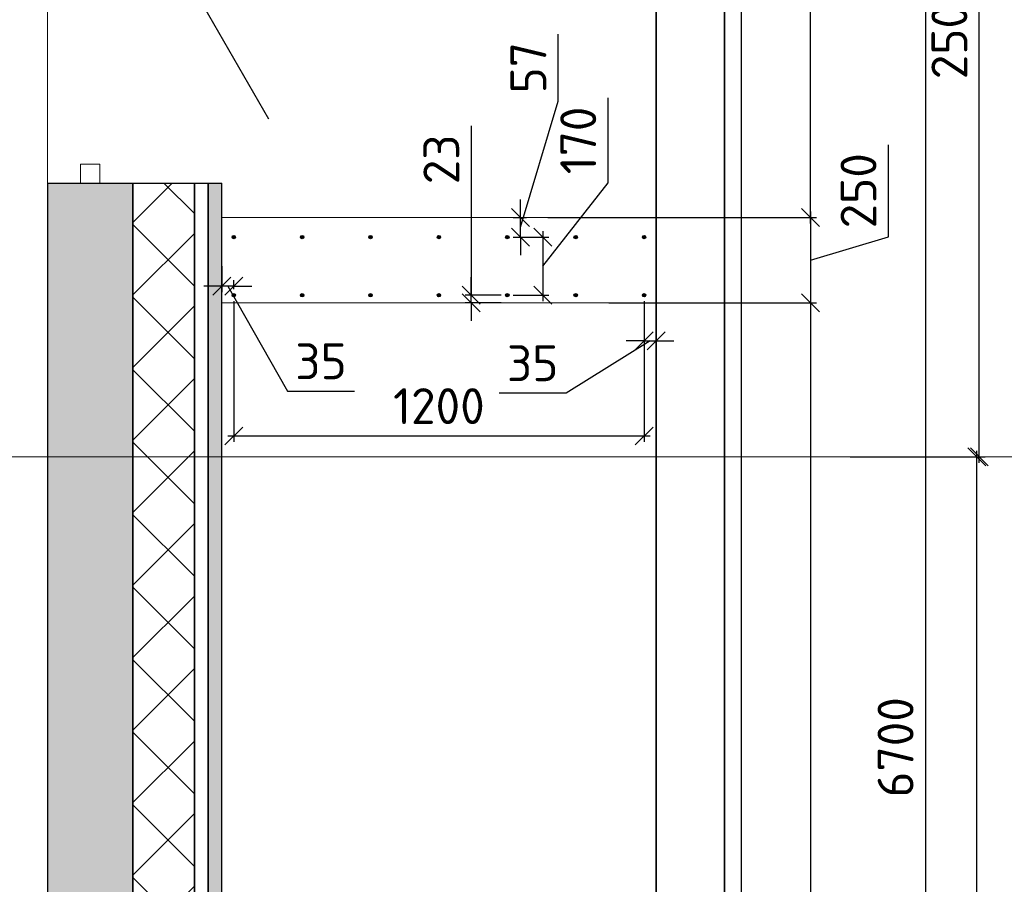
# Model space of a CAD drawing. Header units: millimetres. Extents: x 125896 to 2572636, y -120305 to 130347.
# Tile 249 of 256: x 385665 to 391424, y 49497 to 54555. Entities that reach past the tile are written whole.
import ezdxf

# ---------------------------------------------------------------- set-up
doc = ezdxf.new("R2010")
doc.units = ezdxf.units.MM
doc.linetypes.add('CENTER', pattern=[2, 1.25, -0.25, 0.25, -0.25])
doc.linetypes.add('CENTER2', pattern=[28.575, 19.05, -3.175, 3.175, -3.175])
for name, color, linetype, lineweight in [('Standard', 7, 'Continuous', 25), ('Навесной фасад', 7, 'Continuous', 25), ('ОСИ', 7, 'CENTER', 15), ('Столовая Двери и окна', 7, 'Continuous', 15)]:
    doc.layers.add(name, color=color, linetype=linetype, lineweight=lineweight)
doc.layers.add('Стена_ бетон несущ.', color=7, linetype='Continuous', lineweight=70, true_color=0xb4b496)
doc.styles.get("Standard").update_dxf_attribs({"font": 'isocpeur.ttf'})
doc.styles.add('ГОСТ', font='isocpeur.ttf')
doc.dimstyles.new('Осевые', dxfattribs={"dimscale": 0.7, "dimtxt": 450, "dimasz": 400, "dimexe": 100, "dimexo": 100, "dimgap": 100, "dimtad": 1, "dimdec": 0, "dimzin": 0, "dimdsep": 46, "dimtxsty": 'Standard', "dimblk": 'OBLIQUE', "dimcen": 9, "dimdle": 100, "dimazin": 0, "dimtm": 1e-09, "dimtfac": 1, "dimtdec": 0, "dimtofl": 0, "dimtmove": 0, "dimatfit": 3, "dimfxl": 1, "dimtolj": 1, "dimtzin": 0, "dimarcsym": 0})

# ---------------------------------------------------------------- blocks, each defined once
blk = doc.blocks.new('дверь1_4_$F2', base_point=(0, -54.125))
at = {"layer": 'Standard', "color": 7, "linetype": 'Continuous', "lineweight": 13, "transparency": 33554687}
for p, q in [((1100, 1.875), (1044, 1.875)), ((1044, 1.875), (1044, -54.125)), ((1100, -54.125), (1100, 1.875)), ((1044, -54.125), (1100, -54.125))]:
    blk.add_line(p, q, dxfattribs=at)
blk = doc.blocks.new('_OBLIQUE')
at = {"color": 0, "linetype": 'ByBlock'}
blk.add_line((-0.5, -0.5), (0.5, 0.5), dxfattribs=at)
blk = doc.blocks.new('*D744')
at = {"layer": 'Defpoints', "color": 0, "linetype": 'ByBlock', "lineweight": 20, "ltscale": 13, "transparency": 16777216}
for p in [(390768.7, 51998.3), (391263.8, 51998.3), (390768.7, 42198.3)]:
    blk.add_point(p, dxfattribs=at)
at = {"layer": 'ОСИ', "color": 0, "linetype": 'ByBlock', "lineweight": -2, "ltscale": 13, "transparency": 16777216}
for p, q in [((391263.8, 42163.3), (391263.8, 52033.3)), ((390803.7, 51998.3), (391298.8, 51998.3)), ((390803.7, 42198.3), (391298.8, 42198.3))]:
    blk.add_line(p, q, dxfattribs=at)
at = {"layer": 'ОСИ', "color": 0, "linetype": 'ByBlock', "lineweight": -2, "ltscale": 13, "transparency": 16777216, "xscale": 105, "yscale": 105, "zscale": 105}
for p, rotation in [((391263.8, 51998.3), 90), ((391263.8, 42198.3), 270)]:
    blk.add_blockref('_OBLIQUE', p, dxfattribs=dict(at, rotation=rotation))
at = {"layer": 'ОСИ', "color": 0, "linetype": 'ByBlock', "lineweight": 25, "ltscale": 13, "transparency": 16777216, "insert": (391088.8, 47098.3), "char_height": 210, "attachment_point": 5, "rotation": 90}
blk.add_mtext('\\A1;4900', dxfattribs=at)
blk = doc.blocks.new('*D745')
at = {"layer": 'Defpoints', "color": 0, "linetype": 'ByBlock', "lineweight": 20, "ltscale": 13, "transparency": 16777216}
for p in [(390488.2, 56998.3), (391278.1, 56998.3), (390488.2, 51998.3)]:
    blk.add_point(p, dxfattribs=at)
at = {"layer": 'ОСИ', "color": 0, "linetype": 'ByBlock', "lineweight": -2, "ltscale": 13, "transparency": 16777216}
for p, q in [((391278.1, 51963.3), (391278.1, 57033.3)), ((390523.2, 56998.3), (391313.1, 56998.3)), ((390523.2, 51998.3), (391313.1, 51998.3))]:
    blk.add_line(p, q, dxfattribs=at)
at = {"layer": 'ОСИ', "color": 0, "linetype": 'ByBlock', "lineweight": -2, "ltscale": 13, "transparency": 16777216, "xscale": 105, "yscale": 105, "zscale": 105}
for p, rotation in [((391278.1, 56998.3), 90), ((391278.1, 51998.3), 270)]:
    blk.add_blockref('_OBLIQUE', p, dxfattribs=dict(at, rotation=rotation))
at = {"layer": 'ОСИ', "color": 0, "linetype": 'ByBlock', "lineweight": 25, "ltscale": 13, "transparency": 16777216, "insert": (391103.1, 54498.3), "char_height": 210, "attachment_point": 5, "rotation": 90}
blk.add_mtext('\\A1;2500', dxfattribs=at)
blk = doc.blocks.new('*D764')
at = {"layer": 'Defpoints', "color": 0, "linetype": 'ByBlock', "lineweight": 20, "ltscale": 13, "transparency": 16777216}
for p in [(389787.3, 56998.3), (389787.3, 43598.3), (390963.3, 43598.3)]:
    blk.add_point(p, dxfattribs=at)
at = {"layer": 'ОСИ', "color": 0, "linetype": 'ByBlock', "lineweight": -2, "ltscale": 13, "transparency": 16777216}
for p, q in [((390963.3, 57033.3), (390963.3, 43563.3)), ((389822.3, 56998.3), (390998.3, 56998.3)), ((389822.3, 43598.3), (390998.3, 43598.3))]:
    blk.add_line(p, q, dxfattribs=at)
at = {"layer": 'ОСИ', "color": 0, "linetype": 'ByBlock', "lineweight": -2, "ltscale": 13, "transparency": 16777216, "xscale": 105, "yscale": 105, "zscale": 105}
for p, rotation in [((390963.3, 56998.3), 90), ((390963.3, 43598.3), 270)]:
    blk.add_blockref('_OBLIQUE', p, dxfattribs=dict(at, rotation=rotation))
at = {"layer": 'ОСИ', "color": 0, "linetype": 'ByBlock', "lineweight": 25, "ltscale": 13, "transparency": 16777216, "insert": (390788.3, 50298.3), "char_height": 210, "attachment_point": 5, "rotation": 90}
blk.add_mtext('\\A1;6700', dxfattribs=at)
blk = doc.blocks.new('*D753')
at = {"layer": 'Defpoints', "color": 0, "linetype": 'ByBlock', "lineweight": 20, "ltscale": 13, "transparency": 16777216}
for p in [(388688.9, 60198.3, -5480), (390291.5, 60198.3), (388718.9, 53398)]:
    blk.add_point(p, dxfattribs=at)
at = {"layer": 'ОСИ', "color": 0, "linetype": 'ByBlock', "lineweight": -2, "ltscale": 13, "transparency": 16777216}
for p, q in [((388723.9, 60198.3), (390326.5, 60198.3)), ((390291.5, 53363), (390291.5, 60233.3)), ((388753.9, 53398), (390326.5, 53398))]:
    blk.add_line(p, q, dxfattribs=at)
at = {"layer": 'ОСИ', "color": 0, "linetype": 'ByBlock', "lineweight": -2, "ltscale": 13, "transparency": 16777216, "xscale": 105, "yscale": 105, "zscale": 105}
for p, rotation in [((390291.5, 60198.3), 90), ((390291.5, 53398), 270)]:
    blk.add_blockref('_OBLIQUE', p, dxfattribs=dict(at, rotation=rotation))
at = {"layer": 'ОСИ', "color": 0, "linetype": 'ByBlock', "lineweight": 25, "ltscale": 13, "transparency": 16777216, "insert": (390116.5, 56798.2), "char_height": 210, "attachment_point": 5, "rotation": 90}
blk.add_mtext('\\A1;3400', dxfattribs=at)
blk = doc.blocks.new('*D754')
at = {"layer": 'Defpoints', "color": 0, "linetype": 'ByBlock', "lineweight": 20, "ltscale": 13, "transparency": 16777216}
for p in [(389075.9, 52898), (388665.1, 43998), (390291.5, 43998)]:
    blk.add_point(p, dxfattribs=at)
at = {"layer": 'ОСИ', "color": 0, "linetype": 'ByBlock', "lineweight": -2, "ltscale": 13, "transparency": 16777216}
for p, q in [((390291.5, 52933), (390291.5, 43963)), ((389110.9, 52898), (390326.5, 52898)), ((388700.1, 43998), (390326.5, 43998))]:
    blk.add_line(p, q, dxfattribs=at)
at = {"layer": 'ОСИ', "color": 0, "linetype": 'ByBlock', "lineweight": -2, "ltscale": 13, "transparency": 16777216, "xscale": 105, "yscale": 105, "zscale": 105}
for p, rotation in [((390291.5, 52898), 90), ((390291.5, 43998), 270)]:
    blk.add_blockref('_OBLIQUE', p, dxfattribs=dict(at, rotation=rotation))
at = {"layer": 'ОСИ', "color": 0, "linetype": 'ByBlock', "lineweight": 25, "ltscale": 13, "transparency": 16777216, "insert": (390116.5, 48448), "char_height": 210, "attachment_point": 5, "rotation": 90}
blk.add_mtext('\\A1;4450', dxfattribs=at)
blk = doc.blocks.new('*D755')
at = {"layer": 'Defpoints', "color": 0, "linetype": 'ByBlock', "lineweight": 20, "ltscale": 13, "transparency": 16777216}
for p in [(389231.3, 53398), (389075.9, 52898), (390291.5, 52898)]:
    blk.add_point(p, dxfattribs=at)
at = {"layer": 'ОСИ', "color": 0, "linetype": 'ByBlock', "lineweight": -2, "ltscale": 13, "transparency": 16777216}
for p, q in [((390746.5, 53284.5), (390746.5, 53823.5)), ((389266.3, 53398), (390326.5, 53398)), ((390291.5, 53433), (390291.5, 52863)), ((390291.5, 53148), (390746.5, 53284.5)), ((389110.9, 52898), (390326.5, 52898))]:
    blk.add_line(p, q, dxfattribs=at)
at = {"layer": 'ОСИ', "color": 0, "linetype": 'ByBlock', "lineweight": -2, "ltscale": 13, "transparency": 16777216, "xscale": 105, "yscale": 105, "zscale": 105}
for p, rotation in [((390291.5, 53398), 90), ((390291.5, 52898), 270)]:
    blk.add_blockref('_OBLIQUE', p, dxfattribs=dict(at, rotation=rotation))
at = {"layer": 'ОСИ', "color": 0, "linetype": 'ByBlock', "lineweight": 25, "ltscale": 13, "transparency": 16777216, "insert": (390571.5, 53554), "char_height": 210, "attachment_point": 5, "rotation": 90}
blk.add_mtext('\\A1;250', dxfattribs=at)
blk = doc.blocks.new('*D765')
at = {"layer": 'Defpoints', "color": 0, "linetype": 'ByBlock', "lineweight": 20, "ltscale": 13, "transparency": 16777216}
for p in [(386847.3, 53148), (386847.3, 52995.7), (386917.3, 52943)]:
    blk.add_point(p, dxfattribs=at)
at = {"layer": 'ОСИ', "color": 0, "linetype": 'ByBlock', "lineweight": -2, "ltscale": 13, "transparency": 16777216}
for p, q in [((386847.3, 53113), (386847.3, 52960.7)), ((386847.3, 52995.7), (386742.3, 52995.7)), ((386917.3, 52995.7), (386847.3, 52995.7)), ((386882.3, 52995.7), (387231.5, 52381.4)), ((386917.3, 52978), (386917.3, 53030.7)), ((386917.3, 52995.7), (387022.3, 52995.7)), ((387231.5, 52381.4), (387623.5, 52381.4))]:
    blk.add_line(p, q, dxfattribs=at)
at = {"layer": 'ОСИ', "color": 0, "linetype": 'ByBlock', "lineweight": -2, "ltscale": 13, "transparency": 16777216, "xscale": 105, "yscale": 105, "zscale": 105}
blk.add_blockref('_OBLIQUE', (386847.3, 52995.7), dxfattribs=at)
at = {"layer": 'ОСИ', "color": 0, "linetype": 'ByBlock', "lineweight": -2, "ltscale": 13, "transparency": 16777216, "xscale": 105, "yscale": 105, "zscale": 105, "rotation": 180}
blk.add_blockref('_OBLIQUE', (386917.3, 52995.7), dxfattribs=at)
at = {"layer": 'ОСИ', "color": 0, "linetype": 'ByBlock', "lineweight": 25, "ltscale": 13, "transparency": 16777216, "insert": (387427.5, 52556.4), "char_height": 210, "attachment_point": 5}
blk.add_mtext('\\A1;35', dxfattribs=at)
blk = doc.blocks.new('*D766')
at = {"layer": 'Defpoints', "color": 0, "linetype": 'ByBlock', "lineweight": 20, "ltscale": 13, "transparency": 16777216}
for p in [(389317.3, 52943), (389387.3, 52943), (389387.3, 52675.7)]:
    blk.add_point(p, dxfattribs=at)
at = {"layer": 'ОСИ', "color": 0, "linetype": 'ByBlock', "lineweight": -2, "ltscale": 13, "transparency": 16777216}
for p, q in [((389317.3, 52908), (389317.3, 52640.7)), ((389387.3, 52908), (389387.3, 52640.7)), ((389352.3, 52675.7), (388861.7, 52370)), ((389317.3, 52675.7), (389212.3, 52675.7)), ((389317.3, 52675.7), (389387.3, 52675.7)), ((389387.3, 52675.7), (389492.3, 52675.7)), ((388861.7, 52370), (388469.7, 52370))]:
    blk.add_line(p, q, dxfattribs=at)
at = {"layer": 'ОСИ', "color": 0, "linetype": 'ByBlock', "lineweight": -2, "ltscale": 13, "transparency": 16777216, "xscale": 105, "yscale": 105, "zscale": 105}
blk.add_blockref('_OBLIQUE', (389317.3, 52675.7), dxfattribs=at)
at = {"layer": 'ОСИ', "color": 0, "linetype": 'ByBlock', "lineweight": -2, "ltscale": 13, "transparency": 16777216, "xscale": 105, "yscale": 105, "zscale": 105, "rotation": 180}
blk.add_blockref('_OBLIQUE', (389387.3, 52675.7), dxfattribs=at)
at = {"layer": 'ОСИ', "color": 0, "linetype": 'ByBlock', "lineweight": 25, "ltscale": 13, "transparency": 16777216, "insert": (388665.7, 52545), "char_height": 210, "attachment_point": 5}
blk.add_mtext('\\A1;35', dxfattribs=at)
blk = doc.blocks.new('*D756')
at = {"layer": 'Defpoints', "color": 0, "linetype": 'ByBlock', "lineweight": 20, "ltscale": 13, "transparency": 16777216}
for p in [(386917.3, 52943), (389317.3, 52943), (386917.3, 52119.4)]:
    blk.add_point(p, dxfattribs=at)
at = {"layer": 'ОСИ', "color": 0, "linetype": 'ByBlock', "lineweight": -2, "ltscale": 13, "transparency": 16777216}
for p, q in [((386917.3, 52908), (386917.3, 52084.4)), ((389317.3, 52908), (389317.3, 52084.4)), ((389352.3, 52119.4), (386882.3, 52119.4))]:
    blk.add_line(p, q, dxfattribs=at)
at = {"layer": 'ОСИ', "color": 0, "linetype": 'ByBlock', "lineweight": -2, "ltscale": 13, "transparency": 16777216, "xscale": 105, "yscale": 105, "zscale": 105, "rotation": 180}
blk.add_blockref('_OBLIQUE', (386917.3, 52119.4), dxfattribs=at)
at = {"layer": 'ОСИ', "color": 0, "linetype": 'ByBlock', "lineweight": -2, "ltscale": 13, "transparency": 16777216, "xscale": 105, "yscale": 105, "zscale": 105}
blk.add_blockref('_OBLIQUE', (389317.3, 52119.4), dxfattribs=at)
at = {"layer": 'ОСИ', "color": 0, "linetype": 'ByBlock', "lineweight": 25, "ltscale": 13, "transparency": 16777216, "insert": (388117.3, 52294.4), "char_height": 210, "attachment_point": 5}
blk.add_mtext('\\A1;1200', dxfattribs=at)
blk = doc.blocks.new('*D767')
at = {"layer": 'Defpoints', "color": 0, "linetype": 'ByBlock', "lineweight": 20, "ltscale": 13, "transparency": 16777216}
for p in [(388517.3, 53283), (388517.3, 52943), (388724.5, 52943)]:
    blk.add_point(p, dxfattribs=at)
at = {"layer": 'ОСИ', "color": 0, "linetype": 'ByBlock', "lineweight": -2, "ltscale": 13, "transparency": 16777216}
for p, q in [((389107.3, 53599.8), (389107.3, 54096.8)), ((388724.5, 53113), (389107.3, 53599.8)), ((388552.3, 53283), (388759.5, 53283)), ((388724.5, 53318), (388724.5, 52908)), ((388552.3, 52943), (388759.5, 52943))]:
    blk.add_line(p, q, dxfattribs=at)
at = {"layer": 'ОСИ', "color": 0, "linetype": 'ByBlock', "lineweight": -2, "ltscale": 13, "transparency": 16777216, "xscale": 105, "yscale": 105, "zscale": 105}
for p, rotation in [((388724.5, 53283), 90), ((388724.5, 52943), 270)]:
    blk.add_blockref('_OBLIQUE', p, dxfattribs=dict(at, rotation=rotation))
at = {"layer": 'ОСИ', "color": 0, "linetype": 'ByBlock', "lineweight": 25, "ltscale": 13, "transparency": 16777216, "insert": (388932.3, 53848.3), "char_height": 210, "attachment_point": 5, "rotation": 90}
blk.add_mtext('\\A1;170', dxfattribs=at)
blk = doc.blocks.new('*D768')
at = {"layer": 'Defpoints', "color": 0, "linetype": 'ByBlock', "lineweight": 20, "ltscale": 13, "transparency": 16777216}
for p in [(388517.3, 53398), (388594.8, 53398), (388517.3, 53283)]:
    blk.add_point(p, dxfattribs=at)
at = {"layer": 'ОСИ', "color": 0, "linetype": 'ByBlock', "lineweight": -2, "ltscale": 13, "transparency": 16777216}
for p, q in [((388815.6, 54077.5), (388815.6, 54469.5)), ((388594.8, 53340.5), (388815.6, 54077.5)), ((388594.8, 53398), (388594.8, 53503)), ((388552.3, 53398), (388629.8, 53398)), ((388594.8, 53283), (388594.8, 53398)), ((388552.3, 53283), (388629.8, 53283)), ((388594.8, 53283), (388594.8, 53178))]:
    blk.add_line(p, q, dxfattribs=at)
at = {"layer": 'ОСИ', "color": 0, "linetype": 'ByBlock', "lineweight": -2, "ltscale": 13, "transparency": 16777216, "xscale": 105, "yscale": 105, "zscale": 105}
for p, rotation in [((388594.8, 53398), 270), ((388594.8, 53283), 90)]:
    blk.add_blockref('_OBLIQUE', p, dxfattribs=dict(at, rotation=rotation))
at = {"layer": 'ОСИ', "color": 0, "linetype": 'ByBlock', "lineweight": 25, "ltscale": 13, "transparency": 16777216, "insert": (388640.6, 54273.5), "char_height": 210, "attachment_point": 5, "rotation": 90}
blk.add_mtext('\\A1;57', dxfattribs=at)
blk = doc.blocks.new('*D769')
at = {"layer": 'Defpoints', "color": 0, "linetype": 'ByBlock', "lineweight": 20, "ltscale": 13, "transparency": 16777216}
for p in [(388306.6, 52943), (388517.3, 52943), (388517.2, 52898)]:
    blk.add_point(p, dxfattribs=at)
at = {"layer": 'ОСИ', "color": 0, "linetype": 'ByBlock', "lineweight": -2, "ltscale": 13, "transparency": 16777216}
for p, q in [((388306.6, 53933.5), (388306.6, 52943)), ((388306.6, 52943), (388306.6, 53048)), ((388482.3, 52943), (388271.6, 52943)), ((388306.6, 52898), (388306.6, 52943)), ((388482.2, 52898), (388271.6, 52898)), ((388306.6, 52898), (388306.6, 52793))]:
    blk.add_line(p, q, dxfattribs=at)
at = {"layer": 'ОСИ', "color": 0, "linetype": 'ByBlock', "lineweight": -2, "ltscale": 13, "transparency": 16777216, "xscale": 105, "yscale": 105, "zscale": 105}
for p, rotation in [((388306.6, 52943), 270), ((388306.6, 52898), 90)]:
    blk.add_blockref('_OBLIQUE', p, dxfattribs=dict(at, rotation=rotation))
at = {"layer": 'ОСИ', "color": 0, "linetype": 'ByBlock', "lineweight": 25, "ltscale": 13, "transparency": 16777216, "insert": (388131.6, 53737.5), "char_height": 210, "attachment_point": 5, "rotation": 90}
blk.add_mtext('\\A1;23', dxfattribs=at)

msp = doc.modelspace()

# ---------------------------------------------------------------- hatches: boundary and pattern name
at = {"layer": 'Навесной фасад', "linetype": 'Continuous', "lineweight": 25, "true_color": 0x939598, "transparency": 33554687}
h = msp.add_hatch(dxfattribs=at)
h.set_pattern_fill('__________6', color=252, scale=200, style=0, pattern_type=2)
h.set_pattern_definition([(45, (282800.26, 82212.12), (-212.132, 212.132), []), (135, (282800.26, 82212.12), (-212.132, -212.132), [])])
h.paths.add_polyline_path([(386327.3, 53598.3), (386327.3, 43998.3), (386687.3, 43998.3), (386687.3, 53598.3)], flags=0)
msp.add_hatch(color=252, dxfattribs=at).paths.add_polyline_path([(386767.3, 53598.3), (386767.3, 43998.3), (386847.3, 43998.3), (386847.3, 53598.3)])
at = {"layer": 'Стена_ бетон несущ.', "linetype": 'Continuous', "lineweight": 25, "true_color": 0x939598, "transparency": 33554687}
msp.add_hatch(color=252, dxfattribs=at).paths.add_polyline_path([(385827.3, 53598.3), (385827.3, 42034), (386327.3, 42034), (386327.3, 53598.3)])
at = {"layer": 'Столовая Двери и окна', "lineweight": 30}
h = msp.add_hatch(color=5, dxfattribs=at)
edge = h.paths.add_edge_path()
edge.add_arc((386917.3, 53283), 10, 0, 360)
h = msp.add_hatch(color=5, dxfattribs=at)
edge = h.paths.add_edge_path()
edge.add_arc((387317.3, 53283), 10, 0, 360)
h = msp.add_hatch(color=5, dxfattribs=at)
edge = h.paths.add_edge_path()
edge.add_arc((387717.3, 53283), 10, 0, 360)
h = msp.add_hatch(color=5, dxfattribs=at)
edge = h.paths.add_edge_path()
edge.add_arc((388117.3, 53283), 10, 0, 360)
h = msp.add_hatch(color=5, dxfattribs=at)
edge = h.paths.add_edge_path()
edge.add_arc((388517.3, 53283), 10, 0, 360)
h = msp.add_hatch(color=5, dxfattribs=at)
edge = h.paths.add_edge_path()
edge.add_arc((388917.3, 53283), 10, 0, 360)
h = msp.add_hatch(color=5, dxfattribs=at)
edge = h.paths.add_edge_path()
edge.add_arc((389317.3, 53283), 10, 0, 360)
h = msp.add_hatch(color=5, dxfattribs=at)
edge = h.paths.add_edge_path()
edge.add_arc((386917.3, 52943), 10, 0, 360)
h = msp.add_hatch(color=5, dxfattribs=at)
edge = h.paths.add_edge_path()
edge.add_arc((387317.3, 52943), 10, 0, 360)
h = msp.add_hatch(color=5, dxfattribs=at)
edge = h.paths.add_edge_path()
edge.add_arc((387717.3, 52943), 10, 0, 360)
h = msp.add_hatch(color=5, dxfattribs=at)
edge = h.paths.add_edge_path()
edge.add_arc((388117.3, 52943), 10, 0, 360)
h = msp.add_hatch(color=5, dxfattribs=at)
edge = h.paths.add_edge_path()
edge.add_arc((388517.3, 52943), 10, 0, 360)
h = msp.add_hatch(color=5, dxfattribs=at)
edge = h.paths.add_edge_path()
edge.add_arc((388917.3, 52943), 10, 0, 360)
h = msp.add_hatch(color=5, dxfattribs=at)
edge = h.paths.add_edge_path()
edge.add_arc((389317.3, 52943), 10, 0, 360)

# ---------------------------------------------------------------- linework, layer by layer
at = {"layer": 'Навесной фасад', "color": 252, "linetype": 'Continuous', "lineweight": 25, "true_color": 0x939598, "transparency": 33554687}
for p, q in [((386327.3, 53598.3), (386687.3, 53598.3)), ((386327.3, 53598.3), (386327.3, 43998.3)), ((386687.3, 53598.3), (386767.3, 53598.3)), ((386687.3, 43998.3), (386687.3, 53598.3)), ((386687.3, 53598.3), (386687.3, 43998.3)), ((386767.3, 53598.3), (386847.3, 53598.3)), ((386767.3, 43998.3), (386767.3, 53598.3)), ((386767.3, 53598.3), (386767.3, 43998.3)), ((386847.3, 43998.3), (386847.3, 53598.3))]:
    msp.add_line(p, q, dxfattribs=at)
at = {"layer": 'ОСИ', "color": 16, "linetype": 'CENTER2', "lineweight": 15, "ltscale": 0.2, "transparency": 33554687}
for p, q in [((385827.3, 64339.3), (385827.3, 39191.1)), ((383449.3, 51998.3), (391733.7, 51998.3))]:
    msp.add_line(p, q, dxfattribs=at)
at = {"layer": 'Стена_ бетон несущ.', "color": 7, "linetype": 'Continuous', "lineweight": 35, "transparency": 33554687}
for p, q in [((389387.3, 60198.3), (389387.3, 43998.3)), ((389787.3, 43598.3), (389787.3, 60198.3))]:
    msp.add_line(p, q, dxfattribs=at)
at = {"layer": 'Стена_ бетон несущ.', "color": 252, "linetype": 'Continuous', "lineweight": 25, "true_color": 0x939598, "transparency": 33554687}
for p, q in [((386133.3, 55686.3), (387121.3, 53975)), ((385827.3, 53598.3), (386327.3, 53598.3)), ((385827.3, 53598.3), (385827.3, 42034)), ((386327.3, 43998.3), (386327.3, 53598.3))]:
    msp.add_line(p, q, dxfattribs=at)
at = {"layer": 'Столовая Двери и окна', "color": 5, "lineweight": 30, "elevation": -720}
msp.add_lwpolyline([(386827.3, 42034), (386827.3, 43498.3), (389887.3, 43498.3), (389887.3, 60698.3), (386827.3, 60698.3), (386827.3, 63768.8), (386827.3, 63768.8)], dxfattribs=at)
at = {"layer": 'Столовая Двери и окна', "color": 18, "lineweight": 30, "true_color": 0x000000}
msp.add_lwpolyline([(386327.3, 43598.3), (389787.3, 43598.3), (389787.3, 60598.3), (386327.3, 60598.3), (386327.3, 60198.3), (389387.3, 60198.3), (389387.3, 43998.3), (386327.3, 43998.3), (386327.3, 43598.3)], dxfattribs=at)
at = {"layer": 'Столовая Двери и окна', "color": 18, "lineweight": 20, "true_color": 0x000000, "elevation": 5480}
msp.add_lwpolyline([(389387.3, 53398), (389387.3, 52898), (386847.3, 52898), (386847.3, 53398)], close=True, dxfattribs=at)
at = {"layer": 'Столовая Двери и окна', "color": 5, "lineweight": 30}
for centre in [(386917.3, 53283, 5480), (387317.3, 53283, 5480), (387717.3, 53283, 5480), (388117.3, 53283, 5480), (388517.3, 53283, 5480), (388917.3, 53283, 5480), (389317.3, 53283, 5480), (386917.3, 52943, 5480), (387317.3, 52943, 5480), (387717.3, 52943, 5480), (388117.3, 52943, 5480), (388517.3, 52943, 5480), (388917.3, 52943, 5480), (389317.3, 52943, 5480)]:
    msp.add_circle(centre, 10, dxfattribs=at)

# ---------------------------------------------------------------- block references
at = {"layer": 'Стена_ бетон несущ.', "color": 252, "linetype": 'Continuous', "lineweight": 25, "true_color": 0x939598, "transparency": 33554687, "xscale": -2, "yscale": 2, "zscale": 2, "rotation": 90}
msp.add_blockref('дверь1_4_$F2', (386133.3, 55798.3), dxfattribs=at)

# ---------------------------------------------------------------- texts
at = {"insert": (226281.3, 54484), "char_height": 250, "attachment_point": 1, "style": 'ГОСТ'}
msp.add_mtext_dynamic_manual_height_columns('\\A1;\\pi9384.38;{\\H1.5152x;\\P\\pi1250;Общие указания\\P\\pi250;}1.^IРабочая документация разработана в соответствии с заданием на проектирование, требованиями действующих технических регламентов, стандартов, сводов правил и других документов, содержащих установленные требования.\\P2.^IРабочая документация выполнена в соответствии со следующими нормативными и техническими документами:\\P-^IСП 20.13330.2016 "Нагрузки и Воздействия";\\P-^IСП 63.13330.2012 "Бетонные и железобетонные конструкции. Основные положения";\\P-^IСП 22.13330.2016 "Основания зданий и сооружений";\\P-^IСП 45.13330.2012 "Земляные сооружения, основания и фундаменты".\\P3.   За относительную отметку 0,000 принята отметка чистого пола первого этажа.\\P4.^IПеречень видов работ, для которых необходимо составлять акты освидетельствования скрытых работ:\\P-^Iармирование конструкций;\\P-^Iосвидетельствование опалубки перед бетонированием;\\P-^Iвыполнение сварочных работ;\\P-^Iотбор контрольных проб бетона;\\P-^Iсоответствие законченных железобетонных конструкций проекту с отображением качества работ;\\P-^Iустройство монолитных конструкций, выполняемых в зимнее время;  \\P\\pi0;  -    устройство гидроизоляции;\\P\\pi250;-^Iуплотнение грунтов и обратную засыпку.\\PЗапрещается выполнение последующих работ при отсутствии актов освидетельствования предшествующих скрытых работ во всех случаях.\\P\\pi0;        5. Проект рассчитан на производство работ в период положительных температур. В случае выполнения работ при отрицательных температурах необходимо выполнять требования СНиП часть 3 по производству работ и ППР.\\P        6. При минимальной температуре воздуха до минус 15°С допускается: выдерживание бетона в конструкции методом термоса, при предварительном разогреве бетонной смеси, форсированный электроразогрев бетона в конструкции с повторным уплотнением.\\P\\pi250;При минимальной температуре воздуха до минус 25°С допускается: обогрев бетона в греющей опалубке с помощью низкотемпературных электронагревателей, электродный сквозной прогрев бетона, электрообогрев с помощью греющего провода.\\P\\pi0;7. При отрицательной температуре воздуха уплотнение грунта обратной засыпки в траншеях должно \\Pосуществляться до достижения коэффициента уплотнения 0,98. \\PВремя уплотнения грунта в зависимости от температуры воздуха: \\P\\pi250;-^Iпри t{\\H0.7x;\\So^ ;}-5, 90-120 минут; при t{\\H0.7x;\\So^ ;\\H1.42857x;-10, 60-90 минут; }при t{\\H0.7x;\\So^ ;\\H1.42857x;-20, 40-60 минут; }при t{\\H0.7x;\\So^ ;\\H1.42857x;-30, 20-30 минут;\\P\\pi0;Работы по выполнению насыпей и обратных засыпок при отрицательных температурах должны производить с учетом следующих требований:\\P\\pi250;-^Iподготовку поверхности (основания) насыпи и обратных засыпок следует выполнять с полным удалением снега, льда, промерзшего слоя слабого и пучинистого грунта на всю его глубину;\\P-^Iотсыпку в насыпь и обратные засыпки грунтов необходимо производить при их природной влажности и в талом состоянии с содержанием комьев мерзлого грунта, не превышающим требований, приведенных в приложении М СП 45.13330.2017. Свод правил. Земляные сооружения, основания и фундаменты., и, как правило, на не промерзшие ранее отсыпанные и уплотненные слои. В отдельных случаях при согласовании с автором проекта допускается грунты отсыпать на непучинистые грунты, промерзшие на глубину не более 15 см;\\P-^Iпри пониженной влажности отсыпанных грунтов для их уплотнения следует применять более тяжелое грунтоуплотняющее оборудование; \\P-^Iработы по отсыпке и уплотнению каждого слоя должны выполнять в течение одной рабочей смены; - при выполнении насыпей из глинистых грунтов при обильном снеговыпадении все работы должны быть прекращены; - перерывы в работах по выполнению насыпей и обратных засыпок допускаются только при условиях, что за время перерыва глубина промерзания ранее уплотненных пучинистых грунтов не превысит 15 см или на время перерыва ранее уплотненные грунты утепляются специальными средствами (например, маловлажным рыхлым грунтом, который в последующем удаляется); - все работы по отсыпке грунтов и их уплотнению выполняют с повышенной интенсивностью.}', width=20474.372, gutter_width=5800, heights=[24436.9], dxfattribs=at)

# ---------------------------------------------------------------- dimensions: what is measured, and where the dimension line sits
at = {"layer": 'ОСИ', "linetype": 'ByBlock', "lineweight": 25, "ltscale": 13}
for base, p1, p2, angle, picture, middle in [((390291.5, 60198.3, 5480), (388718.9, 53398, 5480), (388688.9, 60198.3), 270, '*D753', (390116.5, 56798.2, 5480)), ((390963.3, 43598.3), (389787.3, 56998.3), (389787.3, 43598.3), 270, '*D764', (390788.3, 50298.3)), ((391278.1, 56998.3), (390488.2, 51998.3), (390488.2, 56998.3), 90, '*D745', (391103.1, 54498.3)), ((390291.5, 52898, 5480), (389231.3, 53398, 5480), (389075.9, 52898, 5480), 270, '*D755', (390571.5, 53354.5, 5480)), ((390291.5, 43998, 5480), (389075.9, 52898, 5480), (388665.1, 43998, 5480), 270, '*D754', (390116.5, 48448, 5480)), ((391263.8, 51998.3), (390768.7, 42198.3), (390768.7, 51998.3), 90, '*D744', (391088.8, 47098.3))]:
    dim = msp.add_linear_dim(base=base, p1=p1, p2=p2, angle=angle, dimstyle='Осевые', override={"dimtxt": 300, "dimasz": 150, "dimexe": 50, "dimexo": 50, "dimlfac": 0.5, "dimdle": 50, "dimtmove": 1}, dxfattribs=at)
    dim.commit()
    dim.dimension.update_dxf_attribs({"geometry": picture, "text_midpoint": middle})
for base, p1, p2, picture, middle in [((388594.7560677, 53398.0112673, 5480), (388517.278508, 53283.0112673, 5480), (388517.278508, 53398.0112673, 5480), '*D768', (388815.617837, 54147.5006861, 5480)), ((388724.5, 52943, 5480), (388517.3, 53283, 5480), (388517.3, 52943, 5480), '*D767', (389107.3, 53669.8, 5480)), ((388306.5998003, 52943.0112673, 5480), (388517.2071563, 52898.0112673, 5480), (388517.278508, 52943.0112673, 5480), '*D769', (388155.0339107, 53737.5232113, 5480))]:
    dim = msp.add_linear_dim(base=base, p1=p1, p2=p2, angle=270, dimstyle='Осевые', override={"dimtxt": 300, "dimasz": 150, "dimexe": 50, "dimexo": 50, "dimlfac": 0.5, "dimdle": 50, "dimtmove": 1}, dxfattribs=at)
    dim.commit()
    dim.dimension.update_dxf_attribs({"geometry": picture, "text_midpoint": middle, "dimtype": 160})
for base, p1, p2, picture, middle in [((386847.3, 52995.7, 5480), (386917.3, 52943, 5480), (386847.3, 53148, 5480), '*D765', (387301.5, 52381.4, 5480)), ((389387.3, 52675.7, 5480), (389317.3, 52943, 5480), (389387.3, 52943, 5480), '*D766', (388791.7, 52370, 5480))]:
    dim = msp.add_linear_dim(base=base, p1=p1, p2=p2, dimstyle='Осевые', override={"dimtxt": 300, "dimasz": 150, "dimexe": 50, "dimexo": 50, "dimlfac": 0.5, "dimdle": 50, "dimtmove": 1}, dxfattribs=at)
    dim.commit()
    dim.dimension.update_dxf_attribs({"geometry": picture, "text_midpoint": middle, "dimtype": 160})
dim = msp.add_linear_dim(base=(386917.3, 52119.4, 5480), p1=(389317.3, 52943, 5480), p2=(386917.3, 52943, 5480), dimstyle='Осевые', override={"dimtxt": 300, "dimasz": 150, "dimexe": 50, "dimexo": 50, "dimlfac": 0.5, "dimdle": 50, "dimtmove": 1}, dxfattribs=at)
dim.commit()
dim.dimension.update_dxf_attribs({"geometry": '*D756', "text_midpoint": (388117.3, 52294.4, 5480)})

doc.saveas('drawing.dxf')
